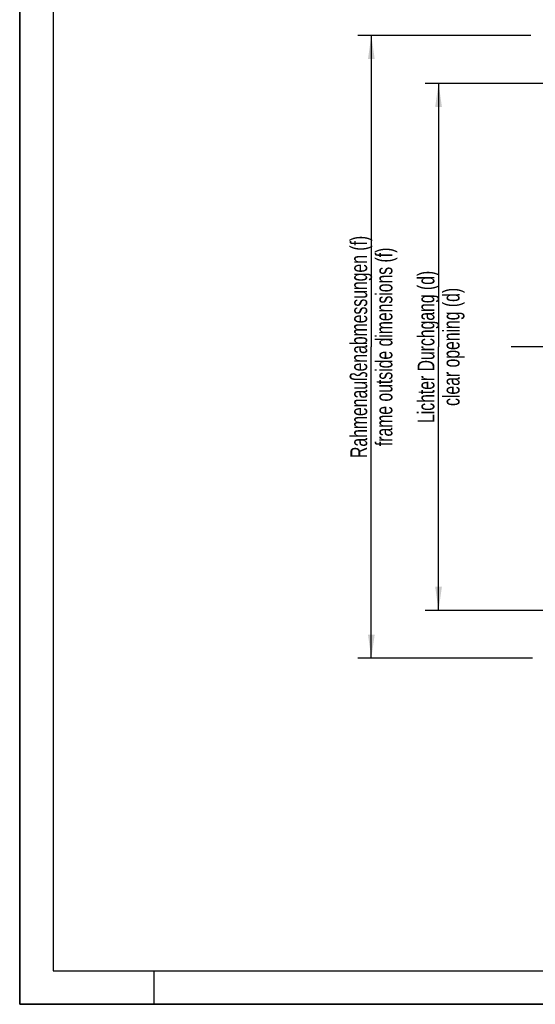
# Model space of a CAD drawing. Header units: millimetres. Extents: x 0 to 4200, y 0 to 2970.
# Tile 1 of 22: x 0 to 767, y 0 to 1464. Entities that reach past the tile are written whole.
import ezdxf

# ---------------------------------------------------------------- set-up
doc = ezdxf.new("R2010")
doc.units = ezdxf.units.MM
doc.header["$LTSCALE"] = 231
doc.linetypes.add('CENTER', pattern=[0.6, 0.375, -0.075, 0.075, -0.075])
doc.layers.get('0').update_dxf_attribs({"linetype": 'CONTINUOUS'})
doc.layers.add('_2D-BEM', color=7, linetype='CONTINUOUS')
doc.layers.add('_ACHSEN', color=7, linetype='CONTINUOUS')
doc.styles.get("Standard").update_dxf_attribs({"font": 'txt', "width": 0.7})
doc.dimstyles.new('DIMSTYLE_3', dxfattribs={"dimtxt": 25, "dimasz": 35, "dimexe": 2, "dimexo": 1, "dimtad": 1, "dimdec": 1, "dimtxsty": 'STANDARD', "dimblk": '_FILLED', "dimblk1": '_FILLED', "dimblk2": '_FILLED', "dimcen": 0.09, "dimadec": 1, "dimazin": 2, "dimtp": 0.8, "dimtm": 0.8, "dimtfac": 1, "dimtdec": -1, "dimtofl": 0, "dimtmove": 0, "dimatfit": 3, "dimldrblk": '_FILLED', "dimfxl": 1, "dimtolj": 1, "dimarcsym": 0})

# ---------------------------------------------------------------- blocks, each defined once
blk = doc.blocks.new('_FILLED')
at = {"color": 0, "linetype": 'BYBLOCK'}
blk.add_solid([(0, 0), (-1, 0.143), (-1, -0.143)], dxfattribs=at)
blk = doc.blocks.new('*D5')
at = {"layer": '_2D-BEM', "color": 2, "linetype": 'CONTINUOUS'}
for p, q in [((517, 1440.7), (503.2, 1440.7)), ((760.7, 1440.7), (517, 1440.7)), ((523.2, 1440.7), (523.2, 977.7)), ((523.2, 514.7), (523.2, 977.7)), ((517, 514.7), (503.2, 514.7)), ((763.2, 514.7), (517, 514.7))]:
    blk.add_line(p, q, dxfattribs=at)
at = {"layer": '_2D-BEM', "color": 2, "linetype": 'CONTINUOUS', "xscale": 35, "yscale": 35, "zscale": 35}
for p, rotation in [((523.2, 1440.7), 90), ((523.2, 514.7), 270)]:
    blk.add_blockref('_FILLED', p, dxfattribs=dict(at, rotation=rotation))
at = {"layer": '_2D-BEM', "color": 2, "linetype": 'CONTINUOUS', "insert": (492, 977.7), "char_height": 25, "width": 712.5, "attachment_point": 2, "rotation": 90, "line_spacing_factor": 0.9}
blk.add_mtext('Rahmenaußenabmessungen (f)\\Pframe outside dimensions (f)', dxfattribs=at)
blk = doc.blocks.new('*D7')
at = {"layer": '_2D-BEM', "color": 2, "linetype": 'CONTINUOUS'}
for p, q in [((617, 1369.5), (603.2, 1369.5)), ((860.9, 1369.5), (617, 1369.5)), ((623.2, 1369.5), (623.2, 977.7)), ((623.2, 585.9), (623.2, 977.7)), ((617, 585.9), (603.2, 585.9)), ((860.9, 585.9), (617, 585.9))]:
    blk.add_line(p, q, dxfattribs=at)
at = {"layer": '_2D-BEM', "color": 2, "linetype": 'CONTINUOUS', "xscale": 35, "yscale": 35, "zscale": 35}
for p, rotation in [((623.2, 1369.5), 90), ((623.2, 585.9), 270)]:
    blk.add_blockref('_FILLED', p, dxfattribs=dict(at, rotation=rotation))
at = {"layer": '_2D-BEM', "color": 2, "linetype": 'CONTINUOUS', "insert": (592, 977.7), "char_height": 25, "width": 527.679, "attachment_point": 2, "rotation": 90, "line_spacing_factor": 0.9}
blk.add_mtext('Lichter Durchgang (d)\\Pclear opening (d)', dxfattribs=at)

msp = doc.modelspace()

# ---------------------------------------------------------------- linework, layer by layer
at = {"color": 7, "linetype": 'CONTINUOUS'}
for q in [(0, 2970), (4200, 0)]:
    msp.add_line((0, 0), q, dxfattribs=at)
at = {"color": 3, "linetype": 'CONTINUOUS'}
for p, q in [((0, 2970), (0, 0)), ((200, 0), (200, 50)), ((4200, 0), (0, 0))]:
    msp.add_line(p, q, dxfattribs=at)
at = {"color": 5, "linetype": 'CONTINUOUS'}
for p, q in [((50, 2920), (50, 50)), ((50, 50), (4150, 50))]:
    msp.add_line(p, q, dxfattribs=at)
at = {"layer": '_ACHSEN', "color": 7, "linetype": 'CENTER'}
msp.add_line((1233.72, 977.7), (721.76, 977.7), dxfattribs=at)

# ---------------------------------------------------------------- dimensions: what is measured, and where the dimension line sits
at = {"layer": '_2D-BEM', "color": 2, "linetype": 'CONTINUOUS'}
for base, p1, p2, text, picture, middle in [((523.22, 514.7), (761.72, 1440.7), (764.22, 514.7), 'Rahmenaußenabmessungen (f)\\Pframe outside dimensions (f)', '*D5', (523.22, 977.7)), ((623.22, 585.92), (861.91, 1369.49), (861.91, 585.92), 'Lichter Durchgang (d)\\Pclear opening (d)', '*D7', (623.22, 977.7))]:
    dim = msp.add_linear_dim(base=base, p1=p1, p2=p2, angle=270, text=text, dimstyle='DIMSTYLE_3', dxfattribs=at)
    dim.commit()
    dim.dimension.update_dxf_attribs({"geometry": picture, "text_midpoint": middle, "dimtype": 160})

doc.saveas('drawing.dxf')
